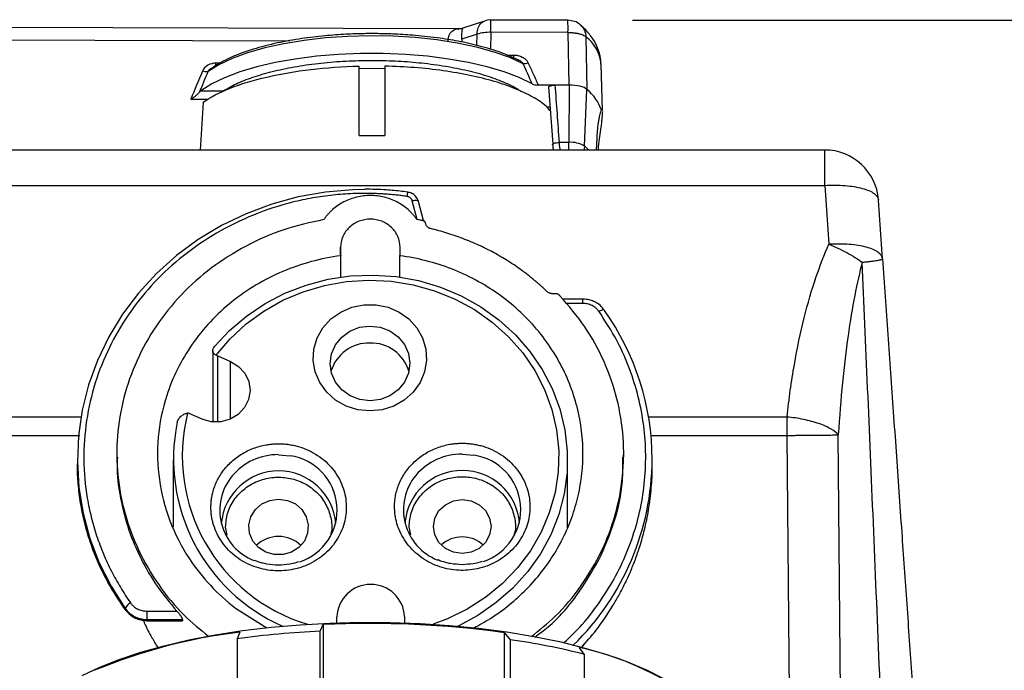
# Model space of a CAD drawing. Header units: inches. Extents: x 1.5 to 64.5, y 1.5 to 49.5.
# Tile 6 of 35: x 16.1 to 20.7, y 17.7 to 20.8. Entities that reach past the tile are written whole.
import ezdxf

# ---------------------------------------------------------------- set-up
doc = ezdxf.new("R2010")
doc.units = ezdxf.units.IN
doc.header["$LTSCALE"] = 6
doc.header["$MEASUREMENT"] = 0
doc.layers.add('DIMENSIONS', color=140, linetype='Continuous', lineweight=25)
doc.styles.add('SLDTEXTSTYLE0', font='TXT', dxfattribs={"width": 0.7})
doc.dimstyles.new('SLDDIMSTYLE0', dxfattribs={"dimtxt": 0.509766, "dimasz": 0.78, "dimexe": 0, "dimexo": 0.0625, "dimgap": 0.127441, "dimtad": 0, "dimtih": 1, "dimtoh": 1, "dimrnd": 1e-09, "dimzin": 12, "dimdsep": 46, "dimtxsty": 'SLDTEXTSTYLE0', "dimsah": 1, "dimcen": 0.09, "dimadec": 0, "dimazin": 3, "dimtfac": 1, "dimtofl": 0, "dimtmove": 0, "dimatfit": 3, "dimfxl": 0, "dimfrac": 2, "dimtolj": 1, "dimtzin": 12, "dimarcsym": 0})

# ---------------------------------------------------------------- blocks, each defined once
blk = doc.blocks.new('_D_9')
at = {"layer": 'DIMENSIONS'}
for p, q in [((18.9513, 20.7504), (25.0795, 20.7504)), ((24.3295, 20.7504), (24.3295, 17.68)), ((23.3601, 16.7557), (23.1889, 16.7557)), ((23.1889, 16.7557), (23.1889, 15.9455)), ((25.299, 16.7557), (25.4702, 16.7557)), ((25.4702, 16.7557), (25.4702, 15.9455)), ((23.1889, 15.9455), (23.3601, 15.9455)), ((25.4702, 15.9455), (25.299, 15.9455)), ((24.3295, 12.8934), (24.3295, 15.8314)), ((20.3392, 12.8934), (25.0795, 12.8934))]:
    blk.add_line(p, q, dxfattribs=at)
for points in [[(24.3295, 20.7504), (24.2095, 19.9704), (24.4495, 19.9704)], [(24.3295, 12.8934), (24.4495, 13.6734), (24.2095, 13.6734)]]:
    blk.add_solid(points, dxfattribs=at)
at = {"layer": 'DIMENSIONS', "char_height": 0.5, "attachment_point": 1, "style": 'SLDTEXTSTYLE0'}
for s, insert in [('7.86', (23.5721, 17.5144)), ('199.6', (23.3601, 16.5901))]:
    blk.add_mtext(s, dxfattribs=dict(at, insert=insert))

msp = doc.modelspace()

# ---------------------------------------------------------------- linework, layer by layer
for p, q in [((18.2641, 20.7469), (18.1639, 20.7132)), ((18.6513, 20.7504), (18.2931, 20.7516)), ((18.1436, 20.71), (15.5427, 20.7182)), ((15.5433, 20.6612), (17.3618, 20.6555)), ((18.1589, 20.662), (18.1588, 20.6495)), ((18.2297, 20.6857), (18.1589, 20.662)), ((18.2292, 20.6332), (18.2297, 20.6857)), ((18.2936, 20.6945), (18.2927, 20.615)), ((18.6519, 20.6934), (18.2936, 20.6945)), ((18.6566, 20.4492), (18.6519, 20.6934)), ((18.7351, 20.6737), (18.7396, 20.4296)), ((18.3678, 20.589), (18.3996, 20.5889)), ((17.0393, 20.5512), (17.0178, 20.5512)), ((17.6823, 20.215), (17.6823, 20.5375)), ((17.8023, 20.5375), (17.8023, 20.215)), ((18.8114, 20.3315), (18.8054, 20.547)), ((16.9488, 20.4231), (17.0531, 20.4228)), ((18.5912, 20.4494), (18.5135, 20.4497)), ((18.5618, 20.4418), (18.5813, 20.175)), ((18.6566, 20.4492), (18.5912, 20.4494)), ((18.6566, 20.4492), (18.6565, 20.1836)), ((18.7283, 20.1666), (18.7396, 20.4296)), ((16.9017, 20.3841), (16.9818, 20.3838)), ((16.9587, 20.3699), (16.9447, 20.1481)), ((18.7842, 20.1481), (18.7868, 20.205)), ((18.6565, 20.1836), (18.6106, 20.1837)), ((19.8432, 20.1481), (15.6315, 20.1481)), ((19.8432, 19.9836), (19.8432, 20.1481)), ((15.6315, 19.9836), (19.8432, 19.9836)), ((19.8432, 19.9836), (19.8623, 19.7103)), ((17.9087, 19.9517), (17.8881, 19.9548)), ((17.9516, 19.8248), (17.9292, 19.9115)), ((17.9811, 19.8204), (17.9582, 19.9087)), ((20.1117, 19.6422), (20.0926, 19.9155)), ((17.9924, 19.8038), (17.991, 19.8091)), ((17.5967, 19.6972), (17.5966, 19.6619)), ((17.5967, 19.6608), (17.5967, 19.6972)), ((17.8726, 19.6618), (17.8727, 19.6972)), ((17.5966, 19.6619), (17.5973, 19.6572)), ((17.5973, 19.5581), (17.5973, 19.6572)), ((17.8719, 19.6572), (17.8726, 19.6618)), ((17.8719, 19.558), (17.8719, 19.6572)), ((18.5921, 19.4811), (18.5774, 19.4811)), ((18.7207, 19.4556), (18.6273, 19.4556)), ((18.7207, 19.4358), (18.6431, 19.4358)), ((18.7207, 19.4358), (18.7207, 19.4556)), ((17.0033, 19.2152), (17.0033, 18.8856)), ((17.0265, 19.1919), (17.0855, 19.1663)), ((17.0265, 18.885), (17.0265, 19.1919)), ((17.0855, 18.8985), (17.0855, 19.1663)), ((16.9537, 18.8985), (16.8947, 18.9241)), ((16.3957, 18.9085), (15.5563, 18.9085)), ((19.6682, 18.9085), (19.0259, 18.9085)), ((19.6682, 18.823), (19.6682, 18.9085)), ((19.9213, 17.1248), (19.9063, 18.8252)), ((15.5563, 18.823), (16.3868, 18.823)), ((19.0372, 18.823), (19.6682, 18.823)), ((19.6848, 17.0139), (19.6682, 18.823)), ((16.5583, 18.7388), (16.5583, 18.7216)), ((17.3082, 18.7336), (17.363, 18.7286)), ((18.1603, 18.7361), (18.2151, 18.731)), ((18.9103, 18.7216), (18.9103, 18.7388)), ((16.3755, 18.7114), (16.3755, 18.6904)), ((16.8193, 18.708), (16.8193, 18.3985)), ((18.6493, 18.3939), (18.6493, 18.708)), ((19.0425, 18.68), (19.0425, 18.7114)), ((17.0704, 18.36), (17.0628, 18.3969)), ((17.9226, 18.3624), (17.9149, 18.3993)), ((16.5971, 18.0146), (16.5971, 18.0195)), ((16.6972, 18.0075), (16.6972, 17.969)), ((16.6972, 18.0075), (16.8369, 18.0075)), ((17.1087, 18.0214), (17.254, 17.9301)), ((16.6972, 17.969), (16.8632, 17.969)), ((16.6972, 17.9649), (16.6972, 17.969)), ((16.8632, 17.9649), (16.6972, 17.9649)), ((16.6972, 17.9649), (16.6972, 17.9625)), ((16.6972, 17.9625), (16.8633, 17.9625)), ((16.8632, 17.969), (16.8632, 17.9649)), ((17.5798, 17.9532), (17.5797, 17.9812)), ((17.8937, 17.9821), (17.8938, 17.953)), ((17.8937, 17.9821), (17.8937, 17.953)), ((17.5026, 17.9143), (17.5156, 17.9446)), ((17.5026, 17.4874), (17.5026, 17.9143)), ((17.5156, 17.9446), (17.5156, 17.2974)), ((17.1292, 17.9093), (17.1162, 17.8789)), ((17.1162, 17.8789), (17.1162, 17.452)), ((18.3576, 17.2595), (18.3576, 17.9067)), ((18.3576, 17.9067), (18.3828, 17.8746)), ((18.3828, 17.8746), (18.3828, 17.4477)), ((18.7292, 17.8062), (18.704, 17.8383)), ((18.7168, 17.8373), (18.7253, 17.8516)), ((18.7292, 17.3792), (18.7292, 17.8062))]:
    msp.add_line(p, q)
at = {"flags": 128}
for points in [[(18.4444, 20.548), (18.3816, 20.5768), (18.3089, 20.6026), (18.2272, 20.6252), (18.138, 20.644), (18.0426, 20.659), (17.9425, 20.6697), (17.8393, 20.6761), (17.7345, 20.678), (17.6299, 20.6754), (17.527, 20.6684), (17.4275, 20.657), (17.3329, 20.6415), (17.2447, 20.622), (17.1644, 20.599), (17.093, 20.5727), (17.0319, 20.5435), (16.9818, 20.512)], [(18.4859, 20.4548), (18.4255, 20.484), (18.3555, 20.5105), (18.2767, 20.534), (18.1903, 20.5541), (18.0975, 20.5705), (17.9996, 20.583), (17.898, 20.5915), (17.7943, 20.5957), (17.6897, 20.5957), (17.586, 20.5914), (17.4845, 20.583), (17.3866, 20.5704), (17.2938, 20.5539), (17.2074, 20.5338), (17.1287, 20.5103), (17.0587, 20.4838), (16.9985, 20.4546), (16.9488, 20.4231)], [(17.8028, 20.5251), (17.7289, 20.5259), (17.6818, 20.5251)], [(18.7283, 20.1666), (18.7265, 20.153), (18.7251, 20.1481)], [(17.709, 19.9645), (17.6535, 19.9634), (17.5259, 19.9526), (17.4, 19.9304), (17.277, 19.8969), (17.1579, 19.8525), (17.044, 19.7975), (16.9361, 19.7326), (16.8354, 19.6582), (16.7428, 19.5751), (16.6591, 19.484), (16.585, 19.3857), (16.5214, 19.2813), (16.4686, 19.1716), (16.4274, 19.0576), (16.3979, 18.9405), (16.3806, 18.8212), (16.3755, 18.7009), (16.3827, 18.5808), (16.4022, 18.4618), (16.4337, 18.3451), (16.477, 18.2318), (16.5316, 18.123), (16.5971, 18.0195)], [(17.9582, 19.9087), (17.9578, 19.9097), (17.9561, 19.9113), (17.9534, 19.9125), (17.9498, 19.9132), (17.9454, 19.9134), (17.9403, 19.9132), (17.9349, 19.9126), (17.9292, 19.9115)], [(17.0117, 19.2354), (17.0814, 19.3103), (17.1599, 19.3772), (17.246, 19.4351), (17.3387, 19.4833), (17.4367, 19.521), (17.5387, 19.5479), (17.6433, 19.5635), (17.7491, 19.5677), (17.8547, 19.5603), (17.9587, 19.5415), (18.0597, 19.5116), (18.1564, 19.4709), (18.2473, 19.4199), (18.3315, 19.3595), (18.4076, 19.2903), (18.4747, 19.2133), (18.5318, 19.1295), (18.5783, 19.0401), (18.6135, 18.9462), (18.6369, 18.8491), (18.6482, 18.7502), (18.6473, 18.6506), (18.6341, 18.5519), (18.6089, 18.4552), (18.572, 18.362), (18.5238, 18.2733), (18.4651, 18.1905), (18.3965, 18.1146), (18.3191, 18.0467), (18.2339, 17.9876), (18.142, 17.9382), (18.141, 17.9377)], [(17.0195, 19.1958), (17.0842, 19.272), (17.1581, 19.3404), (17.24, 19.4001), (17.3289, 19.4503), (17.4235, 19.4902), (17.5224, 19.5194), (17.6244, 19.5374), (17.7278, 19.5439), (17.8314, 19.5388), (17.9336, 19.5223), (18.033, 19.4945), (18.1282, 19.4559), (18.2179, 19.4069), (18.3007, 19.3484), (18.3757, 19.281), (18.4416, 19.2058), (18.4976, 19.1237), (18.5428, 19.0361), (18.5767, 18.944), (18.5988, 18.8488), (18.6087, 18.7518), (18.6064, 18.6543), (18.5918, 18.5579), (18.5652, 18.4637), (18.5268, 18.3731), (18.4774, 18.2875), (18.4175, 18.2079), (18.348, 18.1356), (18.2699, 18.0715), (18.1843, 18.0165), (18.0924, 17.9714), (18.0263, 17.9465)], [(17.7328, 18.9366), (17.6763, 18.9424), (17.6223, 18.9595), (17.5735, 18.987), (17.5322, 19.0238), (17.5003, 19.0681), (17.4792, 19.1178), (17.47, 19.1706), (17.4731, 19.224), (17.4883, 19.2755), (17.515, 19.3228), (17.5518, 19.3636), (17.5971, 19.3959), (17.6488, 19.4184), (17.7044, 19.4299), (17.7613, 19.4299), (17.8169, 19.4184), (17.8686, 19.3959), (17.9139, 19.3636), (17.9507, 19.3228), (17.9774, 19.2755), (17.9926, 19.224), (17.9957, 19.1706), (17.9865, 19.1178), (17.9654, 19.0681), (17.9335, 19.0238), (17.8922, 18.987), (17.8434, 18.9595), (17.7894, 18.9424), (17.7328, 18.9366)], [(18.8208, 19.4032), (18.8203, 19.4049), (18.8189, 19.406), (18.8166, 19.4063), (18.8135, 19.4059), (18.8097, 19.4049), (18.8053, 19.4031), (18.8007, 19.4008), (18.7958, 19.3979)], [(17.9178, 19.1577), (17.9116, 19.1127), (17.8933, 19.0708), (17.864, 19.0347), (17.8258, 19.007), (17.7812, 18.9895), (17.7334, 18.9834), (17.6855, 18.9892), (17.6409, 19.0064), (17.6025, 19.0339), (17.573, 19.0698), (17.5544, 19.1117), (17.5479, 19.1567), (17.5541, 19.2017), (17.5724, 19.2436), (17.6017, 19.2797), (17.6399, 19.3074), (17.6844, 19.3249), (17.7323, 19.331), (17.7802, 19.3252), (17.8248, 19.308), (17.8632, 19.2804), (17.8927, 19.2445), (17.9113, 19.2027), (17.9178, 19.1577)], [(17.0855, 19.1663), (17.123, 19.1434), (17.1521, 19.1115), (17.1705, 19.0732), (17.1766, 19.0316), (17.17, 18.9901), (17.1513, 18.952), (17.1218, 18.9204), (17.0841, 18.8979), (17.0412, 18.8862), (16.9965, 18.8864), (16.9537, 18.8985)], [(17.309, 18.5273), (17.3497, 18.5215), (17.3867, 18.5048), (17.4169, 18.4785), (17.4375, 18.445), (17.4466, 18.4073), (17.4435, 18.3688), (17.4285, 18.3328), (17.4029, 18.3026), (17.3689, 18.2808), (17.3296, 18.2694), (17.2884, 18.2694), (17.2491, 18.2808), (17.2151, 18.3026), (17.1895, 18.3328), (17.1745, 18.3688), (17.1714, 18.4073), (17.1805, 18.445), (17.2011, 18.4785), (17.2313, 18.5048), (17.2683, 18.5215), (17.309, 18.5273)], [(18.1612, 18.5255), (18.2024, 18.5193), (18.2396, 18.5015), (18.2691, 18.4738), (18.2881, 18.4388), (18.2946, 18.4), (18.2881, 18.3613), (18.2691, 18.3263), (18.2396, 18.2986), (18.2024, 18.2808), (18.1612, 18.2746), (18.1199, 18.2808), (18.0827, 18.2986), (18.0532, 18.3263), (18.0342, 18.3613), (18.0277, 18.4), (18.0342, 18.4388), (18.0532, 18.4738), (18.0827, 18.5015), (18.1199, 18.5193), (18.1612, 18.5255)], [(16.3977, 17.7079), (16.4789, 17.7467), (16.5698, 17.783), (16.6697, 17.8164), (16.7777, 17.8467), (16.893, 17.8737), (17.0148, 17.8971), (17.1421, 17.9167), (17.274, 17.9325), (17.4094, 17.9443), (17.5472, 17.952), (17.6865, 17.9555), (17.8262, 17.9548), (17.9652, 17.95), (18.1024, 17.941), (18.2368, 17.928), (18.3673, 17.9109), (18.493, 17.8901), (18.6128, 17.8655), (18.7259, 17.8375), (18.8315, 17.8062), (18.9285, 17.7718), (19.0165, 17.7347), (19.0946, 17.6951)]]:
    msp.add_lwpolyline(points, dxfattribs=at)
for centre, radius, start, end in [((16.8482, 20.7092), 1.4455, 359.4187, 1.6789), ((17.6885, 20.7127), 0.9635, 358.8535, 2.2445), ((18.2877, 20.5013), 0.1933, 88.2584, 107.4542), ((18.6255, 20.5299), 0.1808, 5.4253, 52.6834), ((18.6065, 20.2646), 0.212, 18.9137, 51.0981), ((10.1869, 20.1877), 8.4696, 359.73206, 359.97202), ((18.6652, 20.0601), 0.1237, 59.3548, 94.0534), ((18.5239, 19.9334), 0.3101, 43.8195, 48.7682), ((19.8432, 19.8981), 0.25, 4.317, 90), ((17.965, 19.9297), 0.0605, 158.2617, 177.1836), ((17.842, 18.7082), 1.2005, 0.153, 35.379), ((17.7283, 19.0679), 0.1842, 88.5968, 163.2605), ((17.7374, 19.0679), 0.1842, 16.7395, 91.4032), ((17.0427, 19.2292), 0.0406, 235.1918, 246.534), ((17.6776, 18.7273), 0.8154, 165.8508, 253.2339), ((16.878, 18.8858), 0.0418, 66.5262, 77.6611), ((17.6699, 18.714), 0.8484, 168.442, 246.2126), ((17.3065, 18.4539), 0.2798, 89.6683, 139.6322), ((18.1587, 18.4563), 0.2798, 89.6683, 139.6322), ((17.3262, 18.4768), 0.2544, 288.491, 81.6913), ((18.1784, 18.4793), 0.2544, 288.491, 81.6913), ((17.8303, 18.717), 1.2121, 314.3431, 359.734), ((17.309, 18.391), 0.267, 4.9523, 175.0477), ((18.1612, 18.3935), 0.267, 4.9523, 175.0477), ((17.2868, 18.4754), 0.2508, 140.4543, 248.4298), ((18.139, 18.4778), 0.2508, 140.4543, 248.4298), ((17.3081, 18.207), 0.1467, 89.6528, 134.3817), ((17.3099, 18.207), 0.1467, 45.6183, 90.3472), ((18.1603, 18.2096), 0.1423, 89.6723, 132.691), ((18.162, 18.2096), 0.1423, 47.309, 90.3277), ((17.7367, 17.9742), 0.1572, 2.8812, 177.4452), ((16.6449, 17.9983), 0.0523, 115.8067, 156.0244), ((16.6961, 18.0912), 0.1221, 215.9027, 270.5297), ((16.6023, 18.0149), 0.00516, 184.0326, 257.3561), ((17.7102, 13.5199), 4.3993, 92.7055, 97.7604), ((17.7347, 13.4478), 4.5022, 82.0477, 92.7898), ((17.4295, 15.392), 2.5351, 96.8028, 112.5985), ((17.9147, 14.594), 3.3139, 75.7722, 81.8796), ((18.4214, 16.5095), 1.3585, 53.9458, 77.9928)]:
    msp.add_arc(centre, radius, start, end)
msp.add_ellipse((18.3004, 20.2952), major_axis=(0.4, -0.001), ratio=0.17102, start_param=0.822868, end_param=0.890467)
for points, knots in [([(18.2297, 20.6857), (18.2309, 20.6961), (18.2332, 20.7169), (18.2464, 20.7385), (18.2591, 20.7436), (18.2646, 20.7459)], [0, 0, 0, 0, 0.359297, 0.718594, 1, 1, 1, 1]), ([(18.2932, 20.7515), (18.293, 20.7515), (18.2834, 20.7532), (18.2739, 20.7498), (18.2645, 20.7465)], [0, 0, 0, 0, 0.021169, 1, 1, 1, 1]), ([(18.7107, 20.7273), (18.7101, 20.7279), (18.703, 20.7367), (18.6821, 20.7468), (18.6615, 20.7492), (18.6513, 20.7503)], [0, 0, 0, 0, 0.040288, 0.523978, 1, 1, 1, 1]), ([(18.0951, 20.6531), (18.0954, 20.6582), (18.0962, 20.6685), (18.1006, 20.6821), (18.1076, 20.6939), (18.1207, 20.7057), (18.1338, 20.7119), (18.1438, 20.7096), (18.1447, 20.7094)], [0, 0, 0, 0, 0.136724, 0.278789, 0.434228, 0.605573, 0.964462, 1, 1, 1, 1]), ([(18.1645, 20.7134), (18.1619, 20.7126), (18.1583, 20.7114), (18.1514, 20.7101), (18.1475, 20.71), (18.1446, 20.7099)], [0, 0, 0, 0, 0.356292, 0.516494, 1, 1, 1, 1]), ([(18.1589, 20.662), (18.159, 20.667), (18.1591, 20.6772), (18.1597, 20.6903), (18.1606, 20.7011), (18.1621, 20.7109), (18.1635, 20.7116), (18.1644, 20.712)], [0, 0, 0, 0, 0.156254, 0.318602, 0.49625, 0.692051, 1, 1, 1, 1]), ([(18.8042, 20.5462), (18.8041, 20.5554), (18.8038, 20.5814), (18.7909, 20.622), (18.7671, 20.6661), (18.7402, 20.7009), (18.7182, 20.72), (18.71, 20.7271)], [0, 0, 0, 0, 0.131359, 0.373391, 0.605201, 0.852868, 1, 1, 1, 1]), ([(18.7107, 20.7273), (18.7174, 20.7202), (18.731, 20.7055), (18.7337, 20.6845), (18.7351, 20.6737)], [0, 0, 0, 0, 0.4852739, 1, 1, 1, 1]), ([(18.4243, 20.5638), (18.4008, 20.5751), (18.3514, 20.5988), (18.258, 20.6276), (18.1586, 20.6508), (18.0546, 20.6683), (17.952, 20.68), (17.8546, 20.6864), (17.7716, 20.6887), (17.6915, 20.6883), (17.605, 20.685), (17.5063, 20.6773), (17.398, 20.6636), (17.2841, 20.6422), (17.1712, 20.6115), (17.0683, 20.5727), (17.0197, 20.5411), (16.9959, 20.5255)], [0, 0, 0, 0, 0.069194, 0.146077, 0.215129, 0.276366, 0.345852, 0.401501, 0.44781, 0.48994, 0.540127, 0.598379, 0.664711, 0.739139, 0.821681, 0.912358, 1, 1, 1, 1]), ([(18.6519, 20.6934), (18.6539, 20.6934), (18.6579, 20.6934), (18.6637, 20.6933), (18.6691, 20.6931), (18.6742, 20.6927), (18.679, 20.6923), (18.6833, 20.6918), (18.6873, 20.6912), (18.691, 20.6907), (18.6943, 20.6901), (18.6973, 20.6895), (18.6999, 20.6889), (18.7065, 20.6874), (18.7157, 20.6847), (18.7251, 20.6806), (18.7312, 20.677), (18.7339, 20.6746), (18.7351, 20.6737)], [0, 0, 0, 0, 0.0569728, 0.111167, 0.1625823, 0.2112185, 0.2570755, 0.3001531, 0.3404512, 0.3779697, 0.4127086, 0.4446677, 0.473847, 0.5002465, 0.6671947, 0.8061623, 0.9171073, 1, 1, 1, 1]), ([(17.0531, 20.4228), (17.0722, 20.4339), (17.111, 20.4564), (17.1876, 20.4865), (17.2776, 20.5131), (17.38, 20.5349), (17.4909, 20.5511), (17.6063, 20.5611), (17.7222, 20.565), (17.8362, 20.5632), (17.9483, 20.5557), (18.0581, 20.5425), (18.1632, 20.5233), (18.2599, 20.4986), (18.3433, 20.469), (18.4018, 20.4424), (18.4263, 20.4251), (18.4335, 20.4199)], [0, 0, 0, 0, 0.066372, 0.135034, 0.205311, 0.276424, 0.347538, 0.417815, 0.486476, 0.552849, 0.619221, 0.687882, 0.758159, 0.829273, 0.900387, 0.970664, 1, 1, 1, 1]), ([(18.3996, 20.5889), (18.4014, 20.5889), (18.4049, 20.5888), (18.4101, 20.5884), (18.4152, 20.5877), (18.422, 20.5863), (18.4303, 20.584), (18.4398, 20.5799), (18.4486, 20.5746), (18.4556, 20.5688), (18.4609, 20.5631), (18.4648, 20.5577), (18.4667, 20.5538), (18.4677, 20.5519)], [0, 0, 0, 0, 0.063286, 0.125902, 0.188057, 0.249967, 0.376314, 0.499641, 0.626163, 0.750407, 0.835997, 0.918772, 1, 1, 1, 1]), ([(18.3996, 20.5889), (18.3996, 20.5855), (18.3996, 20.5787), (18.3997, 20.5726), (18.3997, 20.5716), (18.3997, 20.5712)], [0, 0, 0, 0, 0.4, 0.8, 1, 1, 1, 1]), ([(18.4444, 20.548), (18.4422, 20.5509), (18.4375, 20.5574), (18.4299, 20.563), (18.4251, 20.5643), (18.4244, 20.5645)], [0, 0, 0, 0, 0.410918, 0.921278, 1, 1, 1, 1]), ([(16.9587, 20.3699), (16.9919, 20.3934), (17.0341, 20.4154), (17.1339, 20.4549), (17.1914, 20.4724), (17.3177, 20.5016), (17.3866, 20.5134), (17.5308, 20.5304), (17.6062, 20.5357), (17.6823, 20.5375)], [0, 0, 0, 0, 0.25, 0.25, 0.5, 0.5, 0.75, 0.75, 1, 1, 1, 1]), ([(16.9953, 20.5263), (16.9924, 20.5243), (16.9868, 20.5205), (16.9835, 20.5148), (16.9818, 20.512)], [0, 0, 0, 0, 0.509564, 1, 1, 1, 1]), ([(17.0179, 20.5385), (17.0178, 20.5394), (17.0178, 20.5424), (17.0178, 20.5477), (17.0178, 20.5512)], [0, 0, 0, 0, 0.312301, 1, 1, 1, 1]), ([(18.5718, 20.3272), (18.5651, 20.3352), (18.5458, 20.3585), (18.4908, 20.3943), (18.4104, 20.4333), (18.3117, 20.4672), (18.1988, 20.4955), (18.074, 20.517), (17.9409, 20.532), (17.8485, 20.5356), (17.8023, 20.5375)], [0, 0, 0, 0, 0.069725, 0.202621, 0.335518, 0.468414, 0.601311, 0.734207, 0.867104, 1, 1, 1, 1]), ([(18.4859, 20.4548), (18.4789, 20.4705), (18.4651, 20.5016), (18.4512, 20.5327), (18.4444, 20.548)], [0, 0, 0, 0, 0.5062352, 1, 1, 1, 1]), ([(18.4677, 20.5519), (18.4752, 20.5352), (18.4906, 20.5011), (18.5058, 20.467), (18.5135, 20.4497)], [0, 0, 0, 0, 0.492592, 1, 1, 1, 1]), ([(18.4859, 20.4548), (18.4888, 20.4532), (18.493, 20.4519), (18.5026, 20.4502), (18.508, 20.4497), (18.5135, 20.4497)], [0, 0, 0, 0, 0.5, 0.5, 1, 1, 1, 1]), ([(18.562, 20.4416), (18.5621, 20.4418), (18.5626, 20.4429), (18.5654, 20.4447), (18.5701, 20.4467), (18.5765, 20.4482), (18.5836, 20.4493), (18.5887, 20.4494), (18.5912, 20.4494)], [0, 0, 0, 0, 0.04919, 0.23985, 0.42813, 0.619337, 0.811197, 1, 1, 1, 1]), ([(18.5912, 20.4494), (18.5945, 20.4054), (18.601, 20.3168), (18.6074, 20.2282), (18.6106, 20.1837)], [0, 0, 0, 0, 0.497167, 1, 1, 1, 1]), ([(18.7396, 20.4296), (18.7332, 20.4353), (18.7216, 20.4403), (18.6922, 20.4472), (18.6745, 20.4492), (18.6566, 20.4492)], [0, 0, 0, 0, 0.5, 0.5, 1, 1, 1, 1]), ([(16.9017, 20.3841), (16.9034, 20.3851), (16.9063, 20.387), (16.9103, 20.3897), (16.9148, 20.3928), (16.9197, 20.3964), (16.9255, 20.4009), (16.9308, 20.4052), (16.9355, 20.4094), (16.9394, 20.4132), (16.9413, 20.4154), (16.9423, 20.4165)], [0, 0, 0, 0, 0.109458, 0.199458, 0.270017, 0.413189, 0.536873, 0.674677, 0.797222, 0.905282, 1, 1, 1, 1]), ([(18.7868, 20.205), (18.787, 20.2074), (18.7872, 20.2123), (18.7876, 20.2195), (18.7881, 20.2266), (18.7887, 20.2335), (18.7893, 20.2403), (18.7904, 20.2523), (18.7923, 20.2686), (18.7952, 20.2872), (18.7983, 20.3031), (18.801, 20.3146), (18.8033, 20.3229), (18.8053, 20.3289), (18.8065, 20.3318), (18.8071, 20.3333)], [0, 0, 0, 0, 0.03932, 0.078574, 0.117823, 0.157126, 0.196543, 0.236133, 0.36952, 0.503318, 0.628503, 0.753953, 0.836072, 0.917921, 1, 1, 1, 1]), ([(18.8071, 20.3333), (18.8084, 20.3373), (18.8107, 20.3438), (18.811, 20.335), (18.8111, 20.3315)], [0, 0, 0, 0, 0.604917, 1, 1, 1, 1]), ([(18.8114, 20.3274), (18.8113, 20.3264), (18.8113, 20.3243), (18.8111, 20.3208), (18.8108, 20.317), (18.8106, 20.3128), (18.8102, 20.3084), (18.8098, 20.3036), (18.8092, 20.2971), (18.8084, 20.2887), (18.8074, 20.2779), (18.8062, 20.2664), (18.8053, 20.2581), (18.8049, 20.2539)], [0, 0, 0, 0, 0.0709695, 0.1416297, 0.2121093, 0.2825378, 0.3530452, 0.4237609, 0.494813, 0.6213901, 0.7472944, 0.8732551, 1, 1, 1, 1]), ([(18.8049, 20.2539), (18.8028, 20.2401), (18.7986, 20.212), (18.7931, 20.1749), (18.7909, 20.1532), (18.7903, 20.1481)], [0, 0, 0, 0, 0.428703, 0.865515, 1, 1, 1, 1]), ([(18.5831, 20.1691), (18.5807, 20.1706), (18.579, 20.174), (18.5877, 20.1803), (18.602, 20.1832), (18.6106, 20.1837)], [0, 0, 0, 0, 0.285714, 0.571429, 1, 1, 1, 1]), ([(18.5804, 20.1728), (18.5809, 20.1682), (18.5817, 20.16), (18.5838, 20.1517), (18.5847, 20.1481)], [0, 0, 0, 0, 0.568015, 1, 1, 1, 1]), ([(18.6106, 20.1837), (18.6109, 20.179), (18.6115, 20.1693), (18.6128, 20.1569), (18.6141, 20.1501), (18.6145, 20.1481)], [0, 0, 0, 0, 0.403228, 0.820527, 1, 1, 1, 1]), ([(17.8881, 19.9548), (17.8858, 19.9551), (17.8597, 19.959), (17.7999, 19.9642), (17.7424, 19.9655), (17.709, 19.9663)], [0, 0, 0, 0, 0.037882, 0.442317, 1, 1, 1, 1]), ([(19.8432, 19.9836), (19.8754, 19.9856), (19.9075, 19.9854), (19.9671, 19.9808), (19.9945, 19.9763), (20.0405, 19.9638), (20.0591, 19.9557), (20.0848, 19.937), (20.0918, 19.9265), (20.0926, 19.9155)], [0, 0, 0, 0, 0.25, 0.25, 0.5, 0.5, 0.75, 0.75, 1, 1, 1, 1]), ([(17.9045, 19.9327), (17.8971, 19.9337), (17.8821, 19.9358), (17.8597, 19.9384), (17.8372, 19.9407), (17.8146, 19.9426), (17.7921, 19.9441), (17.7695, 19.9453), (17.7469, 19.9461), (17.7007, 19.947), (17.6308, 19.9454), (17.5371, 19.9369), (17.4437, 19.922), (17.3194, 19.8933), (17.1684, 19.8412), (16.9992, 19.7543), (16.8471, 19.6463), (16.7159, 19.5214), (16.6068, 19.3829), (16.5191, 19.2316), (16.4537, 19.0673), (16.4134, 18.8921), (16.4007, 18.7114), (16.414, 18.5607), (16.4385, 18.4427), (16.4635, 18.3568), (16.4947, 18.2733), (16.5256, 18.2066), (16.553, 18.1551), (16.5746, 18.1177), (16.5975, 18.0811), (16.6139, 18.0573), (16.6222, 18.0454)], [0, 0, 0, 0, 0.007539, 0.015071, 0.022599, 0.030124, 0.03765, 0.045179, 0.052712, 0.060252, 0.091327, 0.122409, 0.154157, 0.185912, 0.250066, 0.31422, 0.37768, 0.439797, 0.500001, 0.560205, 0.622322, 0.685782, 0.749937, 0.814091, 0.845839, 0.877594, 0.908668, 0.93975, 0.95482, 0.969873, 0.984927, 1, 1, 1, 1]), ([(17.9505, 19.825), (17.949, 19.8271), (17.9461, 19.8314), (17.9415, 19.8375), (17.9367, 19.8436), (17.93, 19.8515), (17.9212, 19.8609), (17.9061, 19.8752), (17.8854, 19.8913), (17.8583, 19.9076), (17.8292, 19.9205), (17.7986, 19.9299), (17.767, 19.9356), (17.7348, 19.9375), (17.7027, 19.9356), (17.6711, 19.9299), (17.6405, 19.9206), (17.6114, 19.9077), (17.5842, 19.8914), (17.5635, 19.8753), (17.5484, 19.8611), (17.5378, 19.8497), (17.5279, 19.8378), (17.5221, 19.8294), (17.5191, 19.8252)], [0, 0, 0, 0, 0.015632, 0.031255, 0.046882, 0.062531, 0.093771, 0.125053, 0.187545, 0.250037, 0.312529, 0.37502, 0.437512, 0.500004, 0.562496, 0.624987, 0.687479, 0.749971, 0.812463, 0.874954, 0.906195, 0.937477, 0.968728, 1, 1, 1, 1]), ([(17.9292, 19.9115), (17.9289, 19.9126), (17.9282, 19.9147), (17.9268, 19.9177), (17.925, 19.9206), (17.9228, 19.9232), (17.9198, 19.9262), (17.9157, 19.9291), (17.9103, 19.9316), (17.9065, 19.9323), (17.9045, 19.9327)], [0, 0, 0, 0, 0.101383, 0.200668, 0.299277, 0.398662, 0.500242, 0.667809, 0.832158, 1, 1, 1, 1]), ([(17.9582, 19.9087), (17.9562, 19.9144), (17.9517, 19.9268), (17.937, 19.9419), (17.9213, 19.9498), (17.9114, 19.9516), (17.9088, 19.9521)], [0, 0, 0, 0, 0.260262, 0.569423, 0.884489, 1, 1, 1, 1]), ([(17.5191, 19.8252), (17.4564, 19.8113), (17.331, 19.7835), (17.1553, 19.7059), (16.9947, 19.6044), (16.8541, 19.4791), (16.7372, 19.334), (16.6471, 19.1728), (16.5862, 19), (16.5562, 18.8202), (16.5579, 18.6381), (16.5912, 18.4588), (16.6552, 18.2869), (16.7487, 18.1278), (16.8582, 17.9927), (16.9456, 17.9221), (16.9842, 17.8909)], [0, 0, 0, 0, 0.072515, 0.14503, 0.217544, 0.290059, 0.362574, 0.435089, 0.507604, 0.580119, 0.652633, 0.725148, 0.797663, 0.870178, 0.942693, 1, 1, 1, 1]), ([(17.8727, 19.6972), (17.8727, 19.7142), (17.8691, 19.7312), (17.8553, 19.7625), (17.8451, 19.7769), (17.8195, 19.8009), (17.8042, 19.8105), (17.7709, 19.8235), (17.7528, 19.8269), (17.7167, 19.8269), (17.6986, 19.8235), (17.6652, 19.8105), (17.6499, 19.8009), (17.6244, 19.7769), (17.6142, 19.7625), (17.6003, 19.7312), (17.5967, 19.7142), (17.5967, 19.6972)], [0, 0, 0, 0, 0.125, 0.125, 0.25, 0.25, 0.375, 0.375, 0.5, 0.5, 0.625, 0.625, 0.75, 0.75, 0.875, 0.875, 1, 1, 1, 1]), ([(17.991, 19.8091), (17.9908, 19.8097), (17.9904, 19.811), (17.9895, 19.8128), (17.9883, 19.8144), (17.9864, 19.8164), (17.9836, 19.8184), (17.9809, 19.8192), (17.9795, 19.8195)], [0, 0, 0, 0, 0.12616, 0.249965, 0.373937, 0.50059, 0.749964, 1, 1, 1, 1]), ([(18.0142, 19.783), (18.0132, 19.7833), (18.0111, 19.7839), (18.0081, 19.7851), (18.0053, 19.7866), (18.0026, 19.7884), (17.9997, 19.7909), (17.9966, 19.7944), (17.9939, 19.7988), (17.9929, 19.8021), (17.9924, 19.8038)], [0, 0, 0, 0, 0.10119, 0.200577, 0.299361, 0.398767, 0.499994, 0.667601, 0.832401, 1, 1, 1, 1]), ([(18.5558, 19.4897), (18.5511, 19.4941), (18.5419, 19.5029), (18.5277, 19.5159), (18.5133, 19.5287), (18.4987, 19.5412), (18.4839, 19.5535), (18.4688, 19.5655), (18.4535, 19.5773), (18.4225, 19.6004), (18.3743, 19.6331), (18.3071, 19.6724), (18.2372, 19.7074), (18.1769, 19.7326), (18.1277, 19.7504), (18.0903, 19.7626), (18.0525, 19.7736), (18.027, 19.7799), (18.0142, 19.783)], [0, 0, 0, 0, 0.031282, 0.062537, 0.093775, 0.125004, 0.156235, 0.187475, 0.218736, 0.250026, 0.374998, 0.500005, 0.624977, 0.749984, 0.812519, 0.874983, 0.937452, 1, 1, 1, 1]), ([(20.1117, 19.6422), (20.1109, 19.6532), (20.1039, 19.6637), (20.0782, 19.6823), (20.0596, 19.6904), (20.0136, 19.703), (19.9862, 19.7074), (19.9266, 19.7121), (19.8945, 19.7122), (19.8623, 19.7103)], [0, 0, 0, 0, 0.25, 0.25, 0.5, 0.5, 0.75, 0.75, 1, 1, 1, 1]), ([(19.8623, 19.7103), (19.89, 19.6993), (19.9186, 19.6861), (19.9721, 19.6574), (19.9967, 19.6419), (20.0172, 19.6269)], [0, 0, 0, 0, 0.5, 0.5, 1, 1, 1, 1]), ([(17.5973, 19.6572), (17.5046, 19.645), (17.4139, 19.6204), (17.2433, 19.5481), (17.1636, 19.5005), (17.0215, 19.3862), (16.9591, 19.3195), (16.8568, 19.1723), (16.8169, 19.0918), (16.7898, 19.0077)], [0, 0, 0, 0, 0.25, 0.25, 0.5, 0.5, 0.75, 0.75, 1, 1, 1, 1]), ([(18.6356, 19.1169), (18.6016, 19.1883), (18.5581, 19.2556), (18.4545, 19.3778), (18.3944, 19.4327), (18.2615, 19.5267), (18.1887, 19.5658), (18.0351, 19.6256), (17.9542, 19.6463), (17.8719, 19.6572)], [0, 0, 0, 0, 0.25, 0.25, 0.5, 0.5, 0.75, 0.75, 1, 1, 1, 1]), ([(20.0172, 19.6269), (20.0199, 19.6272), (20.0252, 19.6278), (20.0326, 19.6286), (20.0394, 19.6294), (20.0456, 19.6301), (20.0513, 19.6308), (20.0616, 19.632), (20.0742, 19.6337), (20.0879, 19.6357), (20.0984, 19.6376), (20.1049, 19.6391), (20.1085, 19.6401), (20.1103, 19.6408), (20.1112, 19.6414), (20.1116, 19.6418), (20.1117, 19.6421), (20.1117, 19.6422)], [0, 0, 0, 0, 0.046157, 0.090307, 0.13245, 0.172585, 0.210713, 0.246834, 0.386118, 0.500003, 0.627004, 0.753176, 0.815723, 0.877768, 0.926983, 0.963619, 1, 1, 1, 1]), ([(20.125, 17.0711), (20.1154, 17.304), (20.1059, 17.5334), (20.0872, 17.9828), (20.078, 18.2027), (20.0599, 18.6312), (20.051, 18.8397), (20.0337, 19.2435), (20.0254, 19.4388), (20.0172, 19.6269)], [0, 0, 0, 0, 0.25, 0.25, 0.5, 0.5, 0.75, 0.75, 1, 1, 1, 1]), ([(20.1117, 19.6422), (20.1158, 19.5842), (20.1239, 19.4674), (20.1362, 19.2911), (20.1487, 19.1124), (20.1614, 18.9313), (20.1742, 18.7478), (20.1872, 18.562), (20.2037, 18.3261), (20.2238, 18.0392), (20.2475, 17.7008), (20.2715, 17.3576), (20.2876, 17.1272), (20.2957, 17.0113)], [0, 0, 0, 0, 0.066155, 0.133206, 0.201154, 0.269999, 0.339742, 0.410383, 0.481922, 0.608782, 0.737414, 0.86782, 1, 1, 1, 1]), ([(18.4826, 17.8896), (18.5204, 17.9199), (18.6072, 17.9894), (18.7166, 18.1232), (18.8111, 18.2818), (18.8759, 18.4535), (18.9102, 18.6326), (18.9128, 18.8146), (18.8839, 18.9946), (18.8236, 19.1674), (18.7357, 19.3301), (18.6549, 19.4244), (18.6145, 19.4716)], [0, 0, 0, 0, 0.078939, 0.18128, 0.28362, 0.38596, 0.4883, 0.59064, 0.69298, 0.79532, 0.89766, 1, 1, 1, 1]), ([(18.5774, 19.4811), (18.5764, 19.4811), (18.5743, 19.4812), (18.5714, 19.4816), (18.5684, 19.4823), (18.5647, 19.4836), (18.5602, 19.4858), (18.5572, 19.4884), (18.5558, 19.4897)], [0, 0, 0, 0, 0.125801, 0.250314, 0.374803, 0.500533, 0.75036, 1, 1, 1, 1]), ([(18.6145, 19.4716), (18.6138, 19.4723), (18.6124, 19.4738), (18.6099, 19.4757), (18.6072, 19.4773), (18.6035, 19.4791), (18.5984, 19.4808), (18.5942, 19.481), (18.5921, 19.4811)], [0, 0, 0, 0, 0.125631, 0.249953, 0.374385, 0.50034, 0.749953, 1, 1, 1, 1]), ([(18.8183, 19.406), (18.8164, 19.409), (18.8093, 19.4206), (18.7925, 19.4337), (18.771, 19.4457), (18.7478, 19.4537), (18.7306, 19.4549), (18.7207, 19.4556)], [0, 0, 0, 0, 0.0959264, 0.3624711, 0.5511319, 0.7441578, 1, 1, 1, 1]), ([(18.7958, 19.3979), (18.7947, 19.3993), (18.7927, 19.4022), (18.7893, 19.4062), (18.7856, 19.41), (18.7803, 19.4148), (18.773, 19.4204), (18.7634, 19.4259), (18.7532, 19.4304), (18.7425, 19.4335), (18.7317, 19.4355), (18.7244, 19.4357), (18.7207, 19.4358)], [0, 0, 0, 0, 0.06163, 0.12306, 0.18452, 0.246234, 0.373031, 0.500056, 0.626852, 0.753877, 0.876882, 1, 1, 1, 1]), ([(18.6324, 17.8598), (18.6494, 17.8754), (18.7009, 17.9225), (18.7743, 18.0122), (18.851, 18.1259), (18.913, 18.2461), (18.9605, 18.3709), (18.9935, 18.4997), (19.0116, 18.6322), (19.0143, 18.7669), (19.0009, 18.902), (18.9719, 19.0351), (18.9275, 19.1631), (18.8699, 19.2854), (18.8205, 19.3604), (18.7958, 19.3979)], [0, 0, 0, 0, 0.0400446, 0.1210022, 0.2019713, 0.2809947, 0.3600297, 0.439053, 0.5180881, 0.5990457, 0.6800148, 0.7609724, 0.8419416, 0.9209679, 1, 1, 1, 1]), ([(17.0195, 19.1958), (17.0158, 19.1968), (17.0127, 19.1984), (17.0075, 19.2027), (17.0054, 19.2055), (17.0032, 19.2122), (17.0029, 19.2163), (17.0052, 19.2255), (17.0077, 19.2306), (17.0117, 19.2354)], [0, 0, 0, 0, 0.25, 0.25, 0.5, 0.5, 0.75, 0.75, 1, 1, 1, 1]), ([(18.7187, 18.6715), (18.7246, 18.7475), (18.7205, 18.8241), (18.6925, 18.9741), (18.6686, 19.0474), (18.6356, 19.1169)], [0, 0, 0, 0, 0.5, 0.5, 1, 1, 1, 1]), ([(16.7898, 19.0077), (16.7695, 18.9448), (16.7563, 18.8799), (16.7449, 18.749), (16.7466, 18.6829), (16.7649, 18.5526), (16.7814, 18.4884), (16.8285, 18.3647), (16.859, 18.3052), (16.8959, 18.2494)], [0, 0, 0, 0, 0.25, 0.25, 0.5, 0.5, 0.75, 0.75, 1, 1, 1, 1]), ([(16.8387, 18.884), (16.8401, 18.89), (16.8429, 18.896), (16.8504, 18.9065), (16.8548, 18.9109), (16.8639, 18.918), (16.8686, 18.9207), (16.8779, 18.9248), (16.8825, 18.926), (16.887, 18.9266)], [0, 0, 0, 0, 0.25, 0.25, 0.5, 0.5, 0.75, 0.75, 1, 1, 1, 1]), ([(19.9063, 18.8252), (19.8992, 18.834), (19.8881, 18.8432), (19.8577, 18.8612), (19.8385, 18.8699), (19.7945, 18.8853), (19.7698, 18.892), (19.7189, 18.9024), (19.6929, 18.9062), (19.6682, 18.9085)], [0, 0, 0, 0, 0.25, 0.25, 0.5, 0.5, 0.75, 0.75, 1, 1, 1, 1]), ([(19.6682, 18.823), (19.6716, 18.8231), (19.6781, 18.8231), (19.6878, 18.8232), (19.6972, 18.8233), (19.7062, 18.8234), (19.715, 18.8235), (19.7235, 18.8235), (19.7316, 18.8236), (19.7394, 18.8237), (19.7469, 18.8238), (19.754, 18.8238), (19.7608, 18.8239), (19.7673, 18.8239), (19.7735, 18.824), (19.7793, 18.8241), (19.7849, 18.8241), (19.7901, 18.8241), (19.7951, 18.8242), (19.7997, 18.8242), (19.8041, 18.8243), (19.8082, 18.8243), (19.812, 18.8243), (19.8266, 18.8245), (19.848, 18.8247), (19.8703, 18.8249), (19.8848, 18.825), (19.8944, 18.8251), (19.9014, 18.8252), (19.9048, 18.8252), (19.9063, 18.8252)], [0, 0, 0, 0, 0.031594, 0.062344, 0.09225, 0.121313, 0.149532, 0.176907, 0.203439, 0.229127, 0.253971, 0.277971, 0.301128, 0.323441, 0.344911, 0.365537, 0.385319, 0.404257, 0.422351, 0.439602, 0.456009, 0.471572, 0.486292, 0.500168, 0.642077, 0.756346, 0.83245, 0.898429, 0.95428, 1, 1, 1, 1]), ([(16.995, 18.4884), (16.995, 18.492), (16.9951, 18.4992), (16.9957, 18.51), (16.9967, 18.5207), (16.9981, 18.5314), (17.001, 18.548), (17.0064, 18.5701), (17.0163, 18.5976), (17.0292, 18.6245), (17.0507, 18.6592), (17.0847, 18.6988), (17.1266, 18.731), (17.1634, 18.7513), (17.1919, 18.7636), (17.2212, 18.7731), (17.2472, 18.7789), (17.2698, 18.7822), (17.2889, 18.784), (17.3017, 18.7842), (17.308, 18.7844)], [0, 0, 0, 0, 0.023337, 0.046631, 0.069913, 0.093214, 0.116565, 0.178308, 0.240092, 0.304409, 0.368768, 0.500006, 0.631244, 0.69556, 0.759919, 0.821662, 0.883446, 0.922312, 0.961115, 1, 1, 1, 1]), ([(17.308, 18.7844), (17.3117, 18.7843), (17.319, 18.7843), (17.33, 18.7838), (17.3409, 18.7829), (17.3517, 18.7817), (17.3625, 18.7801), (17.3732, 18.7782), (17.3839, 18.7759), (17.4061, 18.7704), (17.4392, 18.7591), (17.4811, 18.7374), (17.5195, 18.7099), (17.553, 18.6769), (17.5806, 18.6397), (17.6013, 18.5999), (17.6154, 18.5587), (17.6226, 18.5175), (17.6237, 18.4764), (17.6188, 18.4353), (17.6075, 18.3941), (17.5891, 18.3534), (17.5641, 18.3151), (17.5326, 18.2804), (17.4959, 18.2506), (17.4553, 18.2269), (17.4121, 18.2094), (17.3684, 18.1985), (17.3246, 18.1936), (17.2809, 18.1944), (17.237, 18.201), (17.193, 18.2139), (17.1506, 18.2331), (17.1108, 18.2589), (17.0755, 18.2901), (17.046, 18.326), (17.0227, 18.3653), (17.0092, 18.3995), (17.0017, 18.4271), (16.9979, 18.4474), (16.9955, 18.4678), (16.9951, 18.4815), (16.995, 18.4884)], [0, 0, 0, 0, 0.00743, 0.014833, 0.022219, 0.029596, 0.036974, 0.044361, 0.051766, 0.059199, 0.091049, 0.122912, 0.155774, 0.188649, 0.220997, 0.253359, 0.283801, 0.314257, 0.343213, 0.372183, 0.403391, 0.434613, 0.467302, 0.500004, 0.532693, 0.565396, 0.596604, 0.627826, 0.656782, 0.685752, 0.716194, 0.74665, 0.778998, 0.811359, 0.844221, 0.877097, 0.908946, 0.94081, 0.955641, 0.970401, 0.985164, 1, 1, 1, 1]), ([(17.8471, 18.4908), (17.8472, 18.4944), (17.8472, 18.5016), (17.8478, 18.5124), (17.8488, 18.5231), (17.8503, 18.5339), (17.8531, 18.5504), (17.8586, 18.5725), (17.8685, 18.6), (17.8814, 18.6269), (17.9029, 18.6616), (17.9368, 18.7012), (17.9787, 18.7334), (18.0156, 18.7538), (18.0441, 18.766), (18.0733, 18.7755), (18.0993, 18.7813), (18.122, 18.7847), (18.1411, 18.7864), (18.1538, 18.7867), (18.1602, 18.7868)], [0, 0, 0, 0, 0.023337, 0.046631, 0.069913, 0.093214, 0.116565, 0.178308, 0.240092, 0.304409, 0.368768, 0.500006, 0.631244, 0.69556, 0.759919, 0.821662, 0.883446, 0.922312, 0.961115, 1, 1, 1, 1]), ([(18.1602, 18.7868), (18.1639, 18.7868), (18.1712, 18.7867), (18.1821, 18.7862), (18.193, 18.7853), (18.2039, 18.7841), (18.2146, 18.7826), (18.2254, 18.7806), (18.2361, 18.7783), (18.2583, 18.7728), (18.2914, 18.7615), (18.3333, 18.7399), (18.3717, 18.7123), (18.4051, 18.6793), (18.4328, 18.6421), (18.4535, 18.6024), (18.4675, 18.5611), (18.4748, 18.5199), (18.4759, 18.4788), (18.4709, 18.4377), (18.4597, 18.3965), (18.4413, 18.3559), (18.4163, 18.3175), (18.3848, 18.2829), (18.348, 18.253), (18.3074, 18.2293), (18.2642, 18.2118), (18.2205, 18.2009), (18.1768, 18.196), (18.1331, 18.1968), (18.0892, 18.2034), (18.0452, 18.2163), (18.0027, 18.2355), (17.963, 18.2613), (17.9277, 18.2926), (17.8981, 18.3285), (17.8749, 18.3677), (17.8613, 18.4019), (17.8539, 18.4295), (17.8501, 18.4498), (17.8476, 18.4702), (17.8473, 18.4839), (17.8471, 18.4908)], [0, 0, 0, 0, 0.00743, 0.014833, 0.022219, 0.029596, 0.036974, 0.044361, 0.051766, 0.059199, 0.091049, 0.122912, 0.155774, 0.188649, 0.220997, 0.253359, 0.283801, 0.314257, 0.343213, 0.372183, 0.403391, 0.434613, 0.467302, 0.500004, 0.532693, 0.565396, 0.596604, 0.627826, 0.656782, 0.685752, 0.716194, 0.74665, 0.778998, 0.811359, 0.844221, 0.877097, 0.908946, 0.94081, 0.955641, 0.970401, 0.985164, 1, 1, 1, 1]), ([(16.5971, 18.0146), (16.5692, 18.0564), (16.5109, 18.1437), (16.4588, 18.2594), (16.4256, 18.3553), (16.4055, 18.4282), (16.3887, 18.5104), (16.3788, 18.5948), (16.375, 18.6559), (16.3757, 18.6864), (16.3758, 18.6904)], [0, 0, 0, 0, 0.205256, 0.428658, 0.522162, 0.627234, 0.743872, 0.872075, 0.983149, 1, 1, 1, 1]), ([(16.5607, 18.7216), (16.5601, 18.7033), (16.5579, 18.6369), (16.5749, 18.5229), (16.6113, 18.3826), (16.6683, 18.2483), (16.7421, 18.1211), (16.8053, 18.0454), (16.8369, 18.0075)], [0, 0, 0, 0, 0.070753, 0.256603, 0.442452, 0.628301, 0.814151, 1, 1, 1, 1]), ([(18.7956, 18.2455), (18.8213, 18.3041), (18.8728, 18.4212), (18.9077, 18.5837), (18.9066, 18.6844), (18.9061, 18.7217)], [0, 0, 0, 0, 0.386323, 0.772646, 1, 1, 1, 1]), ([(18.2128, 17.9285), (18.2395, 17.9429), (18.2982, 17.9746), (18.3807, 18.0355), (18.4606, 18.1078), (18.5313, 18.1883), (18.5919, 18.2756), (18.6417, 18.3688), (18.6799, 18.4667), (18.7071, 18.5679), (18.7149, 18.637), (18.7187, 18.6715)], [0, 0, 0, 0, 0.094333, 0.207542, 0.32075, 0.433958, 0.547167, 0.660375, 0.773583, 0.886792, 1, 1, 1, 1]), ([(18.7138, 17.8381), (18.7372, 17.8646), (18.7912, 17.9258), (18.8472, 18.0095), (18.8897, 18.083), (18.9169, 18.1355), (18.9421, 18.1905), (18.9651, 18.2479), (18.9875, 18.313), (19.0088, 18.3892), (19.0277, 18.4804), (19.039, 18.5774), (19.0436, 18.6455), (19.0424, 18.6786), (19.0423, 18.68)], [0, 0, 0, 0, 0.113341, 0.261719, 0.323895, 0.387673, 0.453052, 0.520032, 0.588614, 0.676719, 0.777792, 0.891833, 0.995417, 1, 1, 1, 1]), ([(17.0628, 18.3969), (17.0646, 18.4184), (17.0683, 18.4631), (17.1, 18.5262), (17.1504, 18.5794), (17.215, 18.6151), (17.2847, 18.6309), (17.3554, 18.628), (17.4242, 18.6061), (17.4853, 18.5643), (17.5304, 18.507), (17.553, 18.4427), (17.5588, 18.3911), (17.5512, 18.3641), (17.5493, 18.3574)], [0, 0, 0, 0, 0.08396, 0.174355, 0.267605, 0.359405, 0.445827, 0.528053, 0.616638, 0.7094, 0.802161, 0.890747, 0.972972, 1, 1, 1, 1]), ([(17.9149, 18.3993), (17.9167, 18.4208), (17.9205, 18.4655), (17.9521, 18.5286), (18.0025, 18.5818), (18.0672, 18.6176), (18.1369, 18.6333), (18.2075, 18.6304), (18.2763, 18.6085), (18.3374, 18.5668), (18.3826, 18.5095), (18.4052, 18.4452), (18.411, 18.3935), (18.4033, 18.3665), (18.4014, 18.3598)], [0, 0, 0, 0, 0.08396, 0.174355, 0.267605, 0.359405, 0.445827, 0.528053, 0.616638, 0.7094, 0.802161, 0.890747, 0.972972, 1, 1, 1, 1]), ([(17.309, 18.2205), (17.2907, 18.2214), (17.2648, 18.2226), (17.2277, 18.2317), (17.208, 18.2373), (17.1967, 18.2429), (17.1965, 18.2431)], [0, 0, 0, 0, 0.471904, 0.667735, 0.992395, 1, 1, 1, 1]), ([(17.4014, 18.2359), (17.3982, 18.2347), (17.385, 18.2298), (17.3542, 18.223), (17.3262, 18.2214), (17.309, 18.2205)], [0, 0, 0, 0, 0.1112389, 0.4519566, 1, 1, 1, 1]), ([(18.1612, 18.2229), (18.1429, 18.2238), (18.117, 18.2251), (18.0799, 18.2341), (18.0602, 18.2397), (18.0489, 18.2454), (18.0486, 18.2455)], [0, 0, 0, 0, 0.471904, 0.667735, 0.992395, 1, 1, 1, 1]), ([(18.2536, 18.2383), (18.2503, 18.2371), (18.2371, 18.2322), (18.2063, 18.2254), (18.1784, 18.2239), (18.1612, 18.2229)], [0, 0, 0, 0, 0.111239, 0.451957, 1, 1, 1, 1]), ([(18.4984, 17.8868), (18.519, 17.9022), (18.593, 17.9573), (18.6973, 18.0771), (18.7628, 18.1894), (18.7956, 18.2455)], [0, 0, 0, 0, 0.161861, 0.58093, 1, 1, 1, 1]), ([(16.6012, 18.0099), (16.6071, 18.003), (16.6189, 17.9892), (16.6427, 17.9745), (16.6692, 17.9648), (16.6879, 17.9637), (16.6972, 17.9631)], [0, 0, 0, 0, 0.251787, 0.502289, 0.751649, 1, 1, 1, 1]), ([(16.6222, 18.0454), (16.6232, 18.044), (16.6253, 18.0411), (16.6287, 18.0371), (16.6323, 18.0333), (16.6376, 18.0285), (16.6449, 18.0229), (16.6545, 18.0174), (16.6647, 18.0129), (16.6754, 18.0098), (16.6863, 18.0078), (16.6936, 18.0076), (16.6972, 18.0075)], [0, 0, 0, 0, 0.06163, 0.12306, 0.18452, 0.246234, 0.373031, 0.500056, 0.626852, 0.753877, 0.876882, 1, 1, 1, 1]), ([(16.8632, 17.969), (16.8632, 17.9694), (16.8631, 17.97), (16.8628, 17.9712), (16.8623, 17.9727), (16.8616, 17.9743), (16.8602, 17.9769), (16.8579, 17.9808), (16.8544, 17.9859), (16.8502, 17.9915), (16.8463, 17.9965), (16.8417, 18.002), (16.8388, 18.0054), (16.8369, 18.0075)], [0, 0, 0, 0, 0.0474823, 0.0956051, 0.1446548, 0.1949025, 0.2465999, 0.3636179, 0.4944769, 0.6129178, 0.7518547, 0.8420767, 1, 1, 1, 1]), ([(16.6804, 17.9649), (16.6821, 17.961), (16.6942, 17.9332), (16.7167, 17.8906), (16.7393, 17.8532), (16.7484, 17.838)], [0, 0, 0, 0, 0.089463, 0.631562, 1, 1, 1, 1]), ([(16.8632, 17.9649), (16.8631, 17.964), (16.8629, 17.9626), (16.8614, 17.9626), (16.8608, 17.9627)], [0, 0, 0, 0, 0.6147845, 1, 1, 1, 1])]:
    msp.add_open_spline(points, degree=3, knots=knots)
for points in [[(16.956, 20.5147), (16.9378, 20.4712), (16.9198, 20.4276), (16.9017, 20.3841)], [(17.0178, 20.5512), (17.0049, 20.5513), (16.9786, 20.5449), (16.9606, 20.5259), (16.956, 20.5147)], [(16.9818, 20.512), (16.9796, 20.5108), (16.9723, 20.5101), (16.9614, 20.5127), (16.956, 20.5147)], [(18.4677, 20.5519), (18.4584, 20.5483), (18.4492, 20.5468), (18.4444, 20.548)], [(16.9423, 20.4165), (16.9554, 20.4483), (16.9686, 20.4802), (16.9818, 20.512)], [(16.9423, 20.4165), (16.9446, 20.4194), (16.9468, 20.4216), (16.9488, 20.4231)], [(17.6823, 20.215), (17.7223, 20.216), (17.7624, 20.216), (17.8023, 20.215)], [(17.9795, 19.8195), (17.9747, 19.8205), (17.965, 19.8224), (17.9553, 19.8241), (17.9505, 19.825)], [(19.6682, 18.9085), (19.6773, 18.9929), (19.7002, 19.1555), (19.7463, 19.3735), (19.8013, 19.5609), (19.8416, 19.664), (19.8623, 19.7103)], [(20.0172, 19.6269), (20.0052, 19.5807), (19.9818, 19.4775), (19.9503, 19.2902), (19.9241, 19.0722), (19.9113, 18.9096), (19.9063, 18.8252)], [(16.8959, 18.2494), (16.9529, 18.1631), (17.0251, 18.0858), (17.1087, 18.0214)], [(16.5971, 18.0146), (16.608, 17.9994), (16.6381, 17.974), (16.6775, 17.9649), (16.6972, 17.9649)]]:
    msp.add_open_spline(points, degree=3)

# ---------------------------------------------------------------- dimensions: what is measured, and where the dimension line sits
at = {"layer": 'DIMENSIONS'}
dim = msp.add_linear_dim(base=(24.3295, 20.7504), p1=(20.0392, 12.8934), p2=(18.6513, 20.7504), angle=90, dimstyle='SLDDIMSTYLE0', dxfattribs=at)
dim.commit()
dim.dimension.update_dxf_attribs({"geometry": '_D_9', "text_midpoint": (24.3295, 16.7557), "dimtype": 160})

doc.saveas('drawing.dxf')
